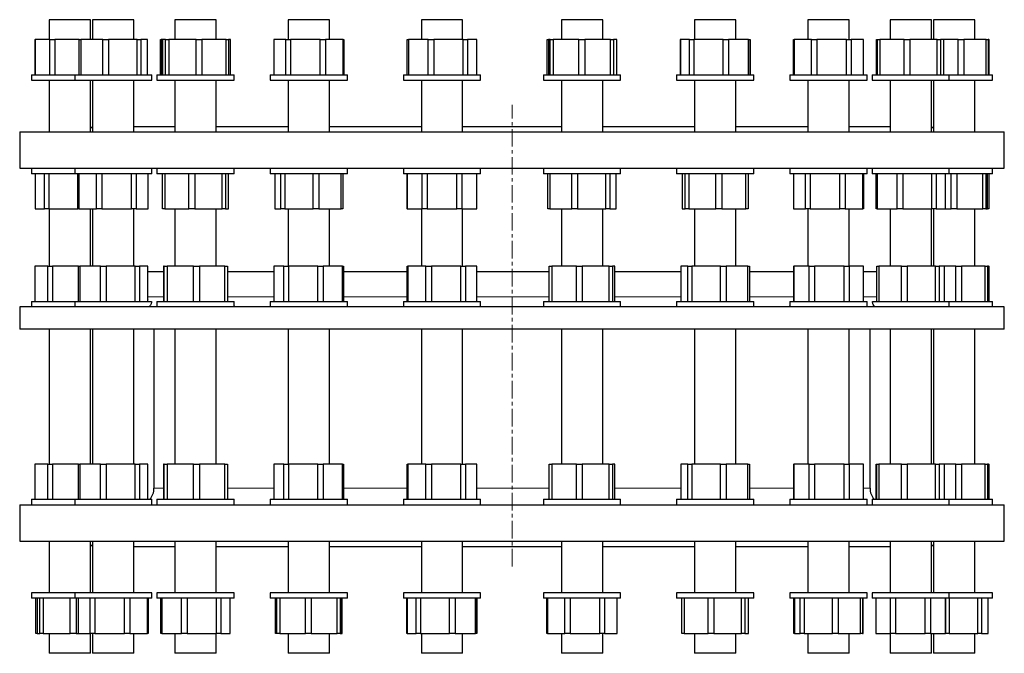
# Model space of a CAD drawing. Header units: millimetres. Extents: x 188 to 1708, y 227 to 1805.
# Tile 1 of 3: x 205 to 920, y 227 to 687. Entities that reach past the tile are written whole.
import ezdxf

# ---------------------------------------------------------------- set-up
doc = ezdxf.new("R2010")
doc.units = ezdxf.units.MM
doc.linetypes.add('CENTERX2', pattern=[20.32, 12.7, -2.54, 2.54, -2.54])
doc.layers.add('FORMAT', color=7, linetype='Continuous')

msp = doc.modelspace()

# ---------------------------------------------------------------- linework, layer by layer
at = {"color": 7, "linetype": 'Continuous', "lineweight": 25}
for p, q in [((226.7, 687.14), (226.7, 672.74)), ((244.53, 687.14), (226.7, 687.14)), ((256.7, 687.14), (244.53, 687.14)), ((256.7, 672.74), (256.7, 687.14)), ((258.12, 687.14), (258.12, 672.74)), ((280.37, 687.14), (258.12, 687.14)), ((288.12, 687.14), (280.37, 687.14)), ((288.12, 672.74), (288.12, 687.14)), ((317.89, 687.14), (317.89, 672.74)), ((343.84, 687.14), (317.89, 687.14)), ((347.89, 687.14), (343.84, 687.14)), ((347.89, 672.74), (347.89, 687.14)), ((400.15, 687.14), (400.15, 672.74)), ((428.73, 687.14), (400.15, 687.14)), ((430.15, 687.14), (428.73, 687.14)), ((430.15, 672.74), (430.15, 687.14)), ((496.86, 687.14), (496.86, 672.74)), ((526.74, 687.14), (496.86, 687.14)), ((526.86, 687.14), (526.74, 687.14)), ((526.86, 672.74), (526.86, 687.14)), ((598.54, 687.14), (598.54, 672.74)), ((628.54, 687.14), (598.54, 687.14)), ((628.54, 672.74), (628.54, 687.14)), ((695.24, 687.14), (695.24, 672.74)), ((725.24, 687.14), (695.24, 687.14)), ((725.24, 672.74), (725.24, 687.14)), ((777.51, 687.14), (777.51, 672.74)), ((807.51, 687.14), (777.51, 687.14)), ((807.51, 672.74), (807.51, 687.14)), ((837.27, 687.14), (837.27, 672.74)), ((867.27, 687.14), (837.27, 687.14)), ((867.27, 672.74), (867.27, 687.14)), ((868.7, 687.14), (868.7, 672.74)), ((898.7, 687.14), (868.7, 687.14)), ((898.7, 672.74), (898.7, 687.14)), ((216.27, 672.74), (216.27, 647.14)), ((216.27, 672.74), (216.35, 672.74)), ((216.35, 672.74), (216.35, 647.14)), ((227.08, 672.74), (216.35, 672.74)), ((227.08, 647.14), (227.08, 672.74)), ((227.08, 672.74), (230.74, 672.74)), ((230.74, 672.74), (230.74, 647.14)), ((248.34, 672.74), (230.74, 672.74)), ((248.34, 647.14), (248.34, 672.74)), ((248.34, 672.74), (249.62, 672.74)), ((249.62, 672.74), (249.62, 647.14)), ((265.65, 672.74), (249.62, 672.74)), ((265.65, 672.74), (269.78, 672.74)), ((265.65, 647.14), (265.65, 672.74)), ((290.43, 672.74), (269.78, 672.74)), ((269.78, 672.74), (269.78, 647.14)), ((290.43, 647.14), (290.43, 672.74)), ((290.43, 672.74), (293.28, 672.74)), ((293.28, 672.74), (293.28, 647.14)), ((297.9, 672.74), (293.28, 672.74)), ((297.9, 647.14), (297.9, 672.74)), ((307.47, 647.14), (307.47, 672.74)), ((307.47, 672.74), (307.88, 672.74)), ((307.88, 672.74), (307.88, 647.14)), ((308.93, 672.74), (307.88, 672.74)), ((308.93, 672.74), (308.93, 647.14)), ((311.07, 672.74), (308.93, 672.74)), ((311.07, 647.14), (311.07, 672.74)), ((311.07, 672.74), (313.54, 672.74)), ((313.54, 672.74), (313.54, 647.14)), ((333.29, 672.74), (313.54, 672.74)), ((333.29, 672.74), (337.5, 672.74)), ((333.29, 647.14), (333.29, 672.74)), ((337.5, 672.74), (337.5, 647.14)), ((355.11, 672.74), (337.5, 672.74)), ((355.11, 647.14), (355.11, 672.74)), ((355.11, 672.74), (356.85, 672.74)), ((356.85, 672.74), (356.85, 647.14)), ((358.31, 672.74), (356.85, 672.74)), ((358.31, 647.14), (358.31, 672.74)), ((389.73, 672.74), (389.73, 647.14)), ((398.44, 672.74), (389.73, 672.74)), ((398.44, 647.14), (398.44, 672.74)), ((398.44, 672.74), (401.85, 672.74)), ((423.39, 672.74), (401.85, 672.74)), ((401.85, 672.74), (401.85, 647.14)), ((423.39, 647.14), (423.39, 672.74)), ((423.39, 672.74), (427.27, 672.74)), ((427.27, 672.74), (427.27, 647.14)), ((440.1, 672.74), (427.27, 672.74)), ((440.1, 647.14), (440.1, 672.74)), ((440.1, 672.74), (440.57, 672.74)), ((440.57, 672.74), (440.57, 647.14)), ((486.62, 647.14), (486.62, 672.74)), ((486.62, 672.74), (487.47, 672.74)), ((487.47, 672.74), (487.47, 647.14)), ((501.89, 672.74), (487.47, 672.74)), ((501.89, 647.14), (501.89, 672.74)), ((501.89, 672.74), (505.9, 672.74)), ((527.13, 672.74), (505.9, 672.74)), ((505.9, 672.74), (505.9, 647.14)), ((527.13, 647.14), (527.13, 672.74)), ((527.13, 672.74), (530.29, 672.74)), ((530.29, 672.74), (530.29, 647.14)), ((537.1, 672.74), (530.29, 672.74)), ((537.1, 647.14), (537.1, 672.74)), ((588.3, 647.14), (588.3, 672.74)), ((588.3, 672.74), (589.15, 672.74)), ((589.15, 672.74), (589.15, 647.14)), ((590.48, 672.74), (589.15, 672.74)), ((590.48, 647.14), (590.48, 672.74)), ((590.48, 672.74), (592.57, 672.74)), ((592.57, 672.74), (592.57, 647.14)), ((611.28, 672.74), (592.57, 672.74)), ((611.28, 672.74), (615.51, 672.74)), ((611.28, 647.14), (611.28, 672.74)), ((615.51, 672.74), (615.51, 647.14)), ((634.34, 672.74), (615.51, 672.74)), ((634.34, 647.14), (634.34, 672.74)), ((634.34, 672.74), (636.48, 672.74)), ((636.48, 672.74), (636.48, 647.14)), ((636.6, 672.74), (636.48, 672.74)), ((636.6, 647.14), (636.6, 672.74)), ((638.78, 672.74), (636.6, 672.74)), ((638.78, 647.14), (638.78, 672.74)), ((684.83, 672.74), (684.83, 647.14)), ((685.04, 672.74), (684.83, 672.74)), ((685.04, 672.74), (685.04, 647.14)), ((691.62, 672.74), (685.04, 672.74)), ((691.62, 647.14), (691.62, 672.74)), ((691.62, 672.74), (694.75, 672.74)), ((715.93, 672.74), (694.75, 672.74)), ((694.75, 672.74), (694.75, 647.14)), ((715.93, 672.74), (719.96, 672.74)), ((715.93, 647.14), (715.93, 672.74)), ((719.96, 672.74), (719.96, 647.14)), ((734.55, 672.74), (719.96, 672.74)), ((734.55, 647.14), (734.55, 672.74)), ((734.55, 672.74), (735.45, 672.74)), ((735.45, 672.74), (735.45, 647.14)), ((735.45, 672.74), (735.66, 672.74)), ((735.66, 672.74), (735.66, 647.14)), ((767.08, 647.14), (767.08, 672.74)), ((767.08, 672.74), (767.5, 672.74)), ((767.5, 672.74), (767.5, 647.14)), ((780.15, 672.74), (767.5, 672.74)), ((780.15, 647.14), (780.15, 672.74)), ((780.15, 672.74), (784, 672.74)), ((784, 672.74), (784, 647.14)), ((805.57, 672.74), (784, 672.74)), ((805.57, 647.14), (805.57, 672.74)), ((805.57, 672.74), (809, 672.74)), ((809, 672.74), (809, 647.14)), ((817.93, 672.74), (809, 672.74)), ((817.93, 647.14), (817.93, 672.74)), ((827.49, 647.14), (827.49, 672.74)), ((827.49, 672.74), (828.22, 672.74)), ((828.22, 647.14), (828.22, 672.74)), ((828.22, 672.74), (829.92, 672.74)), ((829.92, 672.74), (829.92, 647.14)), ((847.39, 672.74), (829.92, 672.74)), ((847.39, 647.14), (847.39, 672.74)), ((847.39, 672.74), (851.59, 672.74)), ((871.44, 672.74), (851.59, 672.74)), ((851.59, 672.74), (851.59, 647.14)), ((871.44, 647.14), (871.44, 672.74)), ((871.44, 672.74), (873.94, 672.74)), ((873.94, 672.74), (873.94, 647.14)), ((876.33, 672.74), (873.94, 672.74)), ((876.33, 647.14), (876.33, 672.74)), ((886.76, 672.74), (876.33, 672.74)), ((886.76, 647.14), (886.76, 672.74)), ((886.76, 672.74), (890.9, 672.74)), ((890.9, 672.74), (890.9, 647.14)), ((907.08, 672.74), (890.9, 672.74)), ((907.08, 647.14), (907.08, 672.74)), ((907.08, 672.74), (908.41, 672.74)), ((908.41, 672.74), (908.41, 647.14)), ((909.02, 672.74), (908.41, 672.74)), ((909.02, 647.14), (909.02, 672.74)), ((909.02, 672.74), (909.12, 672.74)), ((909.12, 647.14), (909.12, 672.74)), ((213.7, 647.14), (213.7, 643.14)), ((213.7, 647.14), (245.12, 647.14)), ((245.12, 647.14), (245.12, 643.14)), ((245.12, 647.14), (301.12, 647.14)), ((301.12, 643.14), (301.12, 647.14)), ((304.89, 647.14), (304.89, 643.14)), ((304.89, 647.14), (360.89, 647.14)), ((360.89, 643.14), (360.89, 647.14)), ((387.15, 647.14), (387.15, 643.14)), ((387.15, 647.14), (443.15, 647.14)), ((443.15, 643.14), (443.15, 647.14)), ((483.86, 647.14), (483.86, 643.14)), ((483.86, 647.14), (539.86, 647.14)), ((539.86, 643.14), (539.86, 647.14)), ((585.54, 647.14), (585.54, 643.14)), ((585.54, 647.14), (641.54, 647.14)), ((641.54, 643.14), (641.54, 647.14)), ((682.24, 647.14), (682.24, 643.14)), ((682.24, 647.14), (738.24, 647.14)), ((738.24, 643.14), (738.24, 647.14)), ((764.51, 647.14), (764.51, 643.14)), ((764.51, 647.14), (820.51, 647.14)), ((820.51, 643.14), (820.51, 647.14)), ((824.27, 647.14), (824.27, 643.14)), ((824.27, 647.14), (880.27, 647.14)), ((880.27, 643.14), (880.27, 647.14)), ((880.27, 647.14), (911.7, 647.14)), ((911.7, 643.14), (911.7, 647.14)), ((213.7, 643.14), (245.12, 643.14)), ((226.7, 643.14), (226.7, 605.64)), ((245.12, 643.14), (301.12, 643.14)), ((256.7, 605.64), (256.7, 643.14)), ((258.12, 643.14), (258.12, 605.64)), ((288.12, 605.64), (288.12, 643.14)), ((304.89, 643.14), (360.89, 643.14)), ((317.89, 643.14), (317.89, 605.64)), ((347.89, 605.64), (347.89, 643.14)), ((387.15, 643.14), (443.15, 643.14)), ((400.15, 643.14), (400.15, 605.64)), ((430.15, 605.64), (430.15, 643.14)), ((483.86, 643.14), (539.86, 643.14)), ((496.86, 643.14), (496.86, 605.64)), ((526.86, 605.64), (526.86, 643.14)), ((585.54, 643.14), (641.54, 643.14)), ((598.54, 643.14), (598.54, 605.64)), ((628.54, 605.64), (628.54, 643.14)), ((682.24, 643.14), (738.24, 643.14)), ((695.24, 643.14), (695.24, 605.64)), ((725.24, 605.64), (725.24, 643.14)), ((764.51, 643.14), (820.51, 643.14)), ((777.51, 643.14), (777.51, 605.64)), ((807.51, 605.64), (807.51, 643.14)), ((824.27, 643.14), (880.27, 643.14)), ((837.27, 643.14), (837.27, 605.64)), ((867.27, 605.64), (867.27, 643.14)), ((868.7, 643.14), (868.7, 605.64)), ((880.27, 643.14), (911.7, 643.14)), ((898.7, 605.64), (898.7, 643.14)), ((258.12, 609.56), (256.7, 608.14)), ((288.12, 609.64), (317.89, 609.64)), ((347.89, 609.64), (400.15, 609.64)), ((430.15, 609.64), (496.86, 609.64)), ((526.86, 609.64), (598.54, 609.64)), ((628.54, 609.64), (695.24, 609.64)), ((725.24, 609.64), (777.51, 609.64)), ((807.51, 609.64), (837.27, 609.64)), ((868.7, 608.14), (867.27, 609.56)), ((205.2, 605.64), (205.2, 579.34)), ((205.2, 605.64), (920.2, 605.64)), ((920.2, 579.34), (920.2, 605.64)), ((205.2, 579.34), (920.2, 579.34)), ((213.7, 579.34), (213.7, 575.34)), ((245.12, 579.34), (245.12, 575.34)), ((301.12, 575.34), (301.12, 579.34)), ((304.89, 579.34), (304.89, 575.34)), ((360.89, 575.34), (360.89, 579.34)), ((387.15, 579.34), (387.15, 575.34)), ((443.15, 575.34), (443.15, 579.34)), ((483.86, 579.34), (483.86, 575.34)), ((539.86, 575.34), (539.86, 579.34)), ((585.54, 579.34), (585.54, 575.34)), ((641.54, 575.34), (641.54, 579.34)), ((682.24, 579.34), (682.24, 575.34)), ((738.24, 575.34), (738.24, 579.34)), ((764.51, 579.34), (764.51, 575.34)), ((820.51, 575.34), (820.51, 579.34)), ((824.27, 579.34), (824.27, 575.34)), ((880.27, 575.34), (880.27, 579.34)), ((911.7, 575.34), (911.7, 579.34)), ((245.12, 575.34), (213.7, 575.34)), ((216.48, 575.34), (216.48, 549.74)), ((223.17, 549.74), (223.17, 575.34)), ((226.32, 575.34), (226.32, 549.74)), ((301.12, 575.34), (245.12, 575.34)), ((247.52, 549.74), (247.52, 575.34)), ((247.7, 549.74), (247.7, 575.34)), ((248.14, 575.34), (248.14, 549.74)), ((260.88, 549.74), (260.88, 575.34)), ((264.75, 575.34), (264.75, 549.74)), ((286.3, 549.74), (286.3, 575.34)), ((289.72, 575.34), (289.72, 549.74)), ((298.54, 549.74), (298.54, 575.34)), ((360.89, 575.34), (304.89, 575.34)), ((308.88, 549.74), (308.88, 575.34)), ((310.6, 575.34), (310.6, 549.74)), ((328.14, 549.74), (328.14, 575.34)), ((332.34, 575.34), (332.34, 549.74)), ((352.14, 549.74), (352.14, 575.34)), ((354.63, 575.34), (354.63, 549.74)), ((356.89, 549.74), (356.89, 575.34)), ((443.15, 575.34), (387.15, 575.34)), ((390.4, 575.34), (390.4, 549.74)), ((394.91, 549.74), (394.91, 575.34)), ((397.74, 575.34), (397.74, 549.74)), ((418.35, 549.74), (418.35, 575.34)), ((422.49, 575.34), (422.49, 549.74)), ((438.59, 549.74), (438.59, 575.34)), ((439.9, 575.34), (439.9, 549.74)), ((539.86, 575.34), (483.86, 575.34)), ((486.43, 575.34), (486.43, 549.74)), ((486.52, 575.34), (486.52, 549.74)), ((497.36, 549.74), (497.36, 575.34)), ((501.02, 575.34), (501.02, 549.74)), ((522.69, 549.74), (522.69, 575.34)), ((526.36, 575.34), (526.36, 549.74)), ((537.19, 549.74), (537.19, 575.34)), ((537.28, 549.74), (537.28, 575.34)), ((586.91, 575.34), (585.54, 575.34)), ((641.54, 575.34), (586.91, 575.34)), ((588.79, 549.74), (588.79, 575.34)), ((590.1, 575.34), (590.1, 549.74)), ((606.2, 549.74), (606.2, 575.34)), ((610.34, 575.34), (610.34, 549.74)), ((630.95, 549.74), (630.95, 575.34)), ((633.78, 575.34), (633.78, 549.74)), ((638.29, 549.74), (638.29, 575.34)), ((687.59, 575.34), (682.24, 575.34)), ((686.24, 575.34), (686.24, 549.74)), ((738.24, 575.34), (687.59, 575.34)), ((688.5, 549.74), (688.5, 575.34)), ((690.99, 575.34), (690.99, 549.74)), ((710.79, 549.74), (710.79, 575.34)), ((715, 575.34), (715, 549.74)), ((732.53, 549.74), (732.53, 575.34)), ((734.25, 575.34), (734.25, 549.74)), ((776.05, 575.34), (764.51, 575.34)), ((767.09, 575.34), (767.09, 549.74)), ((775.9, 549.74), (775.9, 575.34)), ((820.51, 575.34), (776.05, 575.34)), ((779.33, 575.34), (779.33, 549.74)), ((800.88, 549.74), (800.88, 575.34)), ((804.74, 575.34), (804.74, 549.74)), ((817.48, 549.74), (817.48, 575.34)), ((817.93, 575.34), (817.93, 549.74)), ((843.62, 575.34), (824.27, 575.34)), ((827.05, 549.74), (827.05, 575.34)), ((827.93, 575.34), (827.93, 549.74)), ((842.43, 549.74), (842.43, 575.34)), ((880.27, 575.34), (843.62, 575.34)), ((846.46, 575.34), (846.46, 549.74)), ((867.66, 549.74), (867.66, 575.34)), ((870.8, 575.34), (870.8, 549.74)), ((877.5, 549.74), (877.5, 575.34)), ((883.7, 575.34), (880.27, 575.34)), ((881.58, 549.74), (881.58, 575.34)), ((911.7, 575.34), (883.7, 575.34)), ((885.81, 575.34), (885.81, 549.74)), ((904.58, 549.74), (904.58, 575.34)), ((906.7, 575.34), (906.7, 549.74)), ((908.04, 549.74), (908.04, 575.34)), ((908.92, 575.34), (908.92, 549.74)), ((216.48, 549.74), (223.17, 549.74)), ((226.32, 549.74), (223.17, 549.74)), ((226.32, 549.74), (247.52, 549.74)), ((226.7, 549.74), (226.7, 508.16)), ((247.7, 549.74), (247.52, 549.74)), ((248.14, 549.74), (247.7, 549.74)), ((248.14, 549.74), (260.88, 549.74)), ((256.7, 508.16), (256.7, 549.74)), ((258.12, 549.74), (258.12, 508.16)), ((264.75, 549.74), (260.88, 549.74)), ((264.75, 549.74), (286.3, 549.74)), ((289.72, 549.74), (286.3, 549.74)), ((288.12, 508.16), (288.12, 549.74)), ((289.72, 549.74), (298.54, 549.74)), ((310.6, 549.74), (308.88, 549.74)), ((310.6, 549.74), (328.14, 549.74)), ((317.89, 549.74), (317.89, 508.16)), ((332.34, 549.74), (328.14, 549.74)), ((332.34, 549.74), (352.14, 549.74)), ((347.89, 508.16), (347.89, 549.74)), ((354.63, 549.74), (352.14, 549.74)), ((354.63, 549.74), (356.89, 549.74)), ((390.4, 549.74), (394.91, 549.74)), ((397.74, 549.74), (394.91, 549.74)), ((397.74, 549.74), (418.35, 549.74)), ((400.15, 549.74), (400.15, 508.16)), ((422.49, 549.74), (418.35, 549.74)), ((422.49, 549.74), (438.59, 549.74)), ((430.15, 508.16), (430.15, 549.74)), ((439.9, 549.74), (438.59, 549.74)), ((486.52, 549.74), (486.43, 549.74)), ((486.52, 549.74), (497.36, 549.74)), ((496.86, 549.74), (496.86, 508.16)), ((501.02, 549.74), (497.36, 549.74)), ((501.02, 549.74), (522.69, 549.74)), ((526.36, 549.74), (522.69, 549.74)), ((526.36, 549.74), (537.19, 549.74)), ((526.86, 508.16), (526.86, 549.74)), ((537.28, 549.74), (537.19, 549.74)), ((590.1, 549.74), (588.79, 549.74)), ((590.1, 549.74), (606.2, 549.74)), ((598.54, 549.74), (598.54, 508.16)), ((610.34, 549.74), (606.2, 549.74)), ((610.34, 549.74), (630.95, 549.74)), ((628.54, 508.16), (628.54, 549.74)), ((633.78, 549.74), (630.95, 549.74)), ((633.78, 549.74), (638.29, 549.74)), ((686.24, 549.74), (688.5, 549.74)), ((690.99, 549.74), (688.5, 549.74)), ((690.99, 549.74), (710.79, 549.74)), ((695.24, 549.74), (695.24, 508.16)), ((715, 549.74), (710.79, 549.74)), ((715, 549.74), (732.53, 549.74)), ((725.24, 508.16), (725.24, 549.74)), ((734.25, 549.74), (732.53, 549.74)), ((767.09, 549.74), (775.9, 549.74)), ((779.33, 549.74), (775.9, 549.74)), ((777.51, 549.74), (777.51, 508.16)), ((779.33, 549.74), (800.88, 549.74)), ((804.74, 549.74), (800.88, 549.74)), ((804.74, 549.74), (817.48, 549.74)), ((807.51, 508.16), (807.51, 549.74)), ((817.93, 549.74), (817.48, 549.74)), ((827.93, 549.74), (827.05, 549.74)), ((827.93, 549.74), (842.43, 549.74)), ((837.27, 549.74), (837.27, 508.16)), ((846.46, 549.74), (842.43, 549.74)), ((846.46, 549.74), (867.66, 549.74)), ((867.27, 508.16), (867.27, 549.74)), ((870.8, 549.74), (867.66, 549.74)), ((868.7, 549.74), (868.7, 508.16)), ((870.8, 549.74), (877.5, 549.74)), ((877.5, 549.74), (881.58, 549.74)), ((885.81, 549.74), (881.58, 549.74)), ((885.81, 549.74), (904.58, 549.74)), ((898.7, 508.16), (898.7, 549.74)), ((906.7, 549.74), (904.58, 549.74)), ((906.7, 549.74), (908.04, 549.74)), ((908.92, 549.74), (908.04, 549.74)), ((216.27, 508.16), (216.27, 482.56)), ((216.27, 508.16), (216.27, 482.56)), ((225.62, 508.16), (216.27, 508.16)), ((216.27, 508.16), (216.27, 508.16)), ((225.62, 482.56), (225.62, 508.16)), ((225.62, 508.16), (229.11, 508.16)), ((229.11, 508.16), (229.11, 482.56)), ((247.99, 508.16), (229.11, 508.16)), ((247.99, 482.56), (247.99, 508.16)), ((247.99, 508.16), (248.98, 508.16)), ((248.98, 508.16), (248.98, 482.56)), ((263.92, 508.16), (248.98, 508.16)), ((263.92, 508.16), (267.97, 508.16)), ((263.92, 482.56), (263.92, 508.16)), ((289.04, 508.16), (267.97, 508.16)), ((267.97, 508.16), (267.97, 482.56)), ((289.04, 482.56), (289.04, 508.16)), ((289.04, 508.16), (292.11, 508.16)), ((292.11, 508.16), (292.11, 482.56)), ((298.25, 508.16), (292.11, 508.16)), ((298.25, 483.78), (298.25, 508.16)), ((309.6, 508.16), (309.6, 482.56)), ((310.19, 508.16), (309.6, 508.16)), ((310.19, 482.56), (310.19, 508.16)), ((310.19, 508.16), (312.4, 508.16)), ((312.4, 508.16), (312.4, 482.56)), ((331.46, 508.16), (312.4, 508.16)), ((331.46, 508.16), (335.69, 508.16)), ((331.46, 482.56), (331.46, 508.16)), ((335.69, 508.16), (335.69, 482.56)), ((354.16, 508.16), (335.69, 508.16)), ((354.16, 482.56), (354.16, 508.16)), ((354.16, 508.16), (356.17, 508.16)), ((356.17, 508.16), (356.17, 482.56)), ((389.85, 508.16), (389.85, 482.56)), ((397.1, 508.16), (389.85, 508.16)), ((397.1, 482.56), (397.1, 508.16)), ((397.1, 508.16), (400.32, 508.16)), ((421.64, 508.16), (400.32, 508.16)), ((400.32, 508.16), (400.32, 482.56)), ((421.64, 482.56), (421.64, 508.16)), ((421.64, 508.16), (425.62, 508.16)), ((425.62, 508.16), (425.62, 482.56)), ((439.68, 508.16), (425.62, 508.16)), ((439.68, 482.56), (439.68, 508.16)), ((439.68, 508.16), (440.45, 508.16)), ((440.45, 508.16), (440.45, 482.56)), ((486.46, 482.56), (486.46, 508.16)), ((486.46, 508.16), (487.02, 508.16)), ((487.02, 508.16), (487.02, 482.56)), ((500.23, 508.16), (487.02, 508.16)), ((500.23, 482.56), (500.23, 508.16)), ((500.23, 508.16), (504.14, 508.16)), ((504.14, 508.16), (504.14, 482.56)), ((525.62, 508.16), (504.14, 508.16)), ((525.62, 482.56), (525.62, 508.16)), ((525.62, 508.16), (528.98, 508.16)), ((528.98, 508.16), (528.98, 482.56)), ((537.25, 508.16), (528.98, 508.16)), ((537.25, 482.56), (537.25, 508.16)), ((589.77, 482.56), (589.77, 508.16)), ((589.77, 508.16), (591.59, 508.16)), ((591.59, 508.16), (591.59, 482.56)), ((609.46, 508.16), (591.59, 508.16)), ((609.46, 508.16), (613.68, 508.16)), ((609.46, 482.56), (609.46, 508.16)), ((613.68, 508.16), (613.68, 482.56)), ((633.24, 508.16), (613.68, 508.16)), ((633.24, 482.56), (633.24, 508.16)), ((633.24, 508.16), (635.63, 508.16)), ((635.63, 508.16), (635.63, 482.56)), ((637.31, 508.16), (635.63, 508.16)), ((637.31, 482.56), (637.31, 508.16)), ((685.35, 508.16), (685.35, 482.56)), ((690.42, 508.16), (685.35, 508.16)), ((690.42, 482.56), (690.42, 508.16)), ((690.42, 508.16), (693.34, 508.16)), ((693.34, 508.16), (693.34, 482.56)), ((714.12, 508.16), (693.34, 508.16)), ((714.12, 508.16), (718.24, 508.16)), ((714.12, 482.56), (714.12, 508.16)), ((718.24, 508.16), (718.24, 482.56)), ((733.94, 508.16), (718.24, 508.16)), ((733.94, 482.56), (733.94, 508.16)), ((733.94, 508.16), (735.14, 508.16)), ((735.14, 508.16), (735.14, 482.56)), ((767.08, 508.16), (767.08, 482.56)), ((767.08, 508.16), (767.24, 508.16)), ((767.24, 508.16), (767.24, 482.56)), ((778.58, 508.16), (767.24, 508.16)), ((778.58, 482.56), (778.58, 508.16)), ((778.58, 508.16), (782.3, 508.16)), ((782.3, 508.16), (782.3, 482.56)), ((803.96, 508.16), (782.3, 508.16)), ((803.96, 482.56), (803.96, 508.16)), ((803.96, 508.16), (807.57, 508.16)), ((807.57, 508.16), (807.57, 482.56)), ((817.89, 508.16), (807.57, 508.16)), ((817.89, 482.56), (817.89, 508.16)), ((817.89, 508.16), (817.93, 508.16)), ((817.93, 482.56), (817.93, 508.16)), ((827.69, 482.56), (827.69, 508.16)), ((827.69, 508.16), (829.11, 508.16)), ((829.11, 508.16), (829.11, 482.56)), ((845.6, 508.16), (829.11, 508.16)), ((845.6, 482.56), (845.6, 508.16)), ((845.6, 508.16), (849.76, 508.16)), ((849.76, 508.16), (849.76, 482.56)), ((870.18, 508.16), (849.76, 508.16)), ((870.18, 482.56), (870.18, 508.16)), ((870.18, 508.16), (872.93, 508.16)), ((872.93, 508.16), (872.93, 482.56)), ((876.86, 508.16), (872.93, 508.16)), ((876.86, 482.56), (876.86, 508.16)), ((884.93, 508.16), (876.86, 508.16)), ((884.93, 482.56), (884.93, 508.16)), ((884.93, 508.16), (889.12, 508.16)), ((889.12, 508.16), (889.12, 482.56)), ((906.3, 508.16), (889.12, 508.16)), ((906.3, 482.56), (906.3, 508.16)), ((906.3, 508.16), (907.92, 508.16)), ((907.92, 508.16), (907.92, 482.56)), ((908.79, 508.16), (907.92, 508.16)), ((908.79, 482.56), (908.79, 508.16)), ((908.79, 508.16), (909.12, 508.16)), ((909.12, 482.56), (909.12, 508.16)), ((309.6, 504.06), (298.25, 504.06)), ((389.85, 504.06), (356.17, 504.06)), ((486.46, 504.06), (440.45, 504.06)), ((562.7, 504.06), (537.25, 504.06)), ((589.77, 504.06), (562.7, 504.06)), ((685.35, 504.06), (637.31, 504.06)), ((767.08, 504.06), (735.14, 504.06)), ((827.69, 504.06), (817.93, 504.06)), ((213.7, 482.56), (213.7, 478.56)), ((213.7, 482.56), (245.12, 482.56)), ((245.12, 482.56), (245.12, 478.56)), ((245.12, 482.56), (300.99, 482.56)), ((304.89, 482.56), (304.89, 478.56)), ((304.89, 482.56), (360.89, 482.56)), ((360.89, 479.36), (360.89, 482.56)), ((387.15, 482.56), (387.15, 478.56)), ((387.15, 482.56), (443.15, 482.56)), ((443.15, 478.56), (443.15, 482.56)), ((483.86, 482.56), (483.86, 478.56)), ((483.86, 482.56), (539.86, 482.56)), ((539.86, 478.56), (539.86, 482.56)), ((585.54, 482.56), (585.54, 478.56)), ((585.54, 482.56), (641.54, 482.56)), ((641.54, 478.56), (641.54, 482.56)), ((682.24, 482.56), (682.24, 478.56)), ((682.24, 482.56), (738.24, 482.56)), ((738.24, 478.56), (738.24, 482.56)), ((764.51, 482.56), (764.51, 479.36)), ((764.51, 482.56), (820.51, 482.56)), ((820.51, 478.56), (820.51, 482.56)), ((824.4, 482.56), (880.27, 482.56)), ((880.27, 478.56), (880.27, 482.56)), ((880.27, 482.56), (911.7, 482.56)), ((911.7, 478.56), (911.7, 482.56)), ((205.2, 478.56), (205.2, 462.56)), ((562.7, 478.56), (205.2, 478.56)), ((920.2, 478.56), (562.7, 478.56)), ((920.2, 462.56), (920.2, 478.56)), ((562.7, 462.56), (205.2, 462.56)), ((226.7, 462.56), (226.7, 364.54)), ((256.7, 364.54), (256.7, 462.56)), ((258.12, 462.56), (258.12, 364.54)), ((288.12, 364.54), (288.12, 462.56)), ((302.7, 462.56), (302.7, 346.94)), ((317.89, 462.56), (317.89, 364.54)), ((347.89, 364.54), (347.89, 462.56)), ((400.15, 462.56), (400.15, 364.54)), ((430.15, 364.54), (430.15, 462.56)), ((496.86, 462.56), (496.86, 364.54)), ((526.86, 364.54), (526.86, 462.56)), ((920.2, 462.56), (562.7, 462.56)), ((598.54, 462.56), (598.54, 364.54)), ((628.54, 364.54), (628.54, 462.56)), ((695.24, 462.56), (695.24, 364.54)), ((725.24, 364.54), (725.24, 462.56)), ((777.51, 462.56), (777.51, 364.54)), ((807.51, 364.54), (807.51, 462.56)), ((822.7, 346.94), (822.7, 462.56)), ((837.27, 462.56), (837.27, 364.54)), ((867.27, 364.54), (867.27, 462.56)), ((868.7, 462.56), (868.7, 364.54)), ((898.7, 364.54), (898.7, 462.56)), ((216.27, 364.54), (216.27, 338.94)), ((216.27, 364.54), (216.27, 338.94)), ((225.62, 364.54), (216.27, 364.54)), ((216.27, 364.54), (216.27, 364.54)), ((225.62, 338.94), (225.62, 364.54)), ((225.62, 364.54), (229.11, 364.54)), ((247.99, 364.54), (229.11, 364.54)), ((229.11, 364.54), (229.11, 338.94)), ((247.99, 338.94), (247.99, 364.54)), ((247.99, 364.54), (248.98, 364.54)), ((248.98, 364.54), (248.98, 338.94)), ((263.92, 364.54), (248.98, 364.54)), ((263.92, 364.54), (267.97, 364.54)), ((263.92, 338.94), (263.92, 364.54)), ((267.97, 364.54), (267.97, 338.94)), ((289.04, 364.54), (267.97, 364.54)), ((289.04, 338.94), (289.04, 364.54)), ((289.04, 364.54), (292.11, 364.54)), ((292.11, 364.54), (292.11, 338.94)), ((298.25, 364.54), (292.11, 364.54)), ((298.25, 338.94), (298.25, 364.54)), ((309.6, 364.54), (309.6, 338.94)), ((310.19, 364.54), (309.6, 364.54)), ((310.19, 338.94), (310.19, 364.54)), ((310.19, 364.54), (312.4, 364.54)), ((312.4, 364.54), (312.4, 338.94)), ((331.46, 364.54), (312.4, 364.54)), ((331.46, 338.94), (331.46, 364.54)), ((331.46, 364.54), (335.69, 364.54)), ((335.69, 364.54), (335.69, 338.94)), ((354.16, 364.54), (335.69, 364.54)), ((354.16, 338.94), (354.16, 364.54)), ((354.16, 364.54), (356.17, 364.54)), ((356.17, 364.54), (356.17, 338.94)), ((389.85, 364.54), (389.85, 338.94)), ((397.1, 364.54), (389.85, 364.54)), ((397.1, 338.94), (397.1, 364.54)), ((397.1, 364.54), (400.32, 364.54)), ((421.64, 364.54), (400.32, 364.54)), ((400.32, 364.54), (400.32, 338.94)), ((421.64, 364.54), (425.62, 364.54)), ((421.64, 338.94), (421.64, 364.54)), ((425.62, 364.54), (425.62, 338.94)), ((439.68, 364.54), (425.62, 364.54)), ((439.68, 338.94), (439.68, 364.54)), ((439.68, 364.54), (440.45, 364.54)), ((440.45, 364.54), (440.45, 338.94)), ((486.46, 338.94), (486.46, 364.54)), ((486.46, 364.54), (487.02, 364.54)), ((487.02, 364.54), (487.02, 338.94)), ((500.23, 364.54), (487.02, 364.54)), ((500.23, 364.54), (504.14, 364.54)), ((500.23, 338.94), (500.23, 364.54)), ((525.62, 364.54), (504.14, 364.54)), ((504.14, 364.54), (504.14, 338.94)), ((525.62, 338.94), (525.62, 364.54)), ((525.62, 364.54), (528.98, 364.54)), ((528.98, 364.54), (528.98, 338.94)), ((537.25, 364.54), (528.98, 364.54)), ((537.25, 338.94), (537.25, 364.54)), ((589.77, 338.94), (589.77, 364.54)), ((589.77, 364.54), (591.59, 364.54)), ((591.59, 364.54), (591.59, 338.94)), ((609.46, 364.54), (591.59, 364.54)), ((609.46, 338.94), (609.46, 364.54)), ((609.46, 364.54), (613.68, 364.54)), ((613.68, 364.54), (613.68, 338.94)), ((633.24, 364.54), (613.68, 364.54)), ((633.24, 338.94), (633.24, 364.54)), ((633.24, 364.54), (635.63, 364.54)), ((635.63, 364.54), (635.63, 338.94)), ((637.31, 364.54), (635.63, 364.54)), ((637.31, 338.94), (637.31, 364.54)), ((685.35, 364.54), (685.35, 338.94)), ((690.42, 364.54), (685.35, 364.54)), ((690.42, 338.94), (690.42, 364.54)), ((690.42, 364.54), (693.34, 364.54)), ((693.34, 364.54), (693.34, 338.94)), ((714.12, 364.54), (693.34, 364.54)), ((714.12, 338.94), (714.12, 364.54)), ((714.12, 364.54), (718.24, 364.54)), ((718.24, 364.54), (718.24, 338.94)), ((733.94, 364.54), (718.24, 364.54)), ((733.94, 338.94), (733.94, 364.54)), ((733.94, 364.54), (735.14, 364.54)), ((735.14, 364.54), (735.14, 338.94)), ((767.08, 364.54), (767.08, 338.94)), ((767.08, 364.54), (767.24, 364.54)), ((767.24, 364.54), (767.24, 338.94)), ((778.58, 364.54), (767.24, 364.54)), ((778.58, 338.94), (778.58, 364.54)), ((778.58, 364.54), (782.3, 364.54)), ((803.96, 364.54), (782.3, 364.54)), ((782.3, 364.54), (782.3, 338.94)), ((803.96, 338.94), (803.96, 364.54)), ((803.96, 364.54), (807.57, 364.54)), ((807.57, 364.54), (807.57, 338.94)), ((817.89, 364.54), (807.57, 364.54)), ((817.89, 338.94), (817.89, 364.54)), ((817.89, 364.54), (817.93, 364.54)), ((817.93, 338.94), (817.93, 364.54)), ((827.15, 338.94), (827.15, 364.54)), ((827.15, 364.54), (827.69, 364.54)), ((827.69, 338.94), (827.69, 364.54)), ((827.69, 364.54), (829.11, 364.54)), ((829.11, 364.54), (829.11, 338.94)), ((845.6, 364.54), (829.11, 364.54)), ((845.6, 338.94), (845.6, 364.54)), ((845.6, 364.54), (849.76, 364.54)), ((849.76, 364.54), (849.76, 338.94)), ((870.18, 364.54), (849.76, 364.54)), ((870.18, 338.94), (870.18, 364.54)), ((870.18, 364.54), (872.93, 364.54)), ((872.93, 364.54), (872.93, 338.94)), ((876.86, 364.54), (872.93, 364.54)), ((876.86, 338.94), (876.86, 364.54)), ((884.93, 364.54), (876.86, 364.54)), ((884.93, 338.94), (884.93, 364.54)), ((884.93, 364.54), (889.12, 364.54)), ((889.12, 364.54), (889.12, 338.94)), ((906.3, 364.54), (889.12, 364.54)), ((906.3, 338.94), (906.3, 364.54)), ((906.3, 364.54), (907.92, 364.54)), ((907.92, 364.54), (907.92, 338.94)), ((908.79, 364.54), (907.92, 364.54)), ((908.79, 338.94), (908.79, 364.54)), ((908.79, 364.54), (909.12, 364.54)), ((909.12, 338.94), (909.12, 364.54)), ((213.7, 338.94), (213.7, 334.94)), ((213.7, 338.94), (245.12, 338.94)), ((245.12, 338.94), (245.12, 334.94)), ((245.12, 338.94), (301.12, 338.94)), ((301.12, 334.94), (301.12, 338.94)), ((304.89, 338.94), (304.89, 334.94)), ((304.89, 338.94), (360.89, 338.94)), ((360.89, 334.94), (360.89, 338.94)), ((387.15, 338.94), (387.15, 334.94)), ((387.15, 338.94), (443.15, 338.94)), ((443.15, 334.94), (443.15, 338.94)), ((483.86, 338.94), (483.86, 334.94)), ((483.86, 338.94), (539.86, 338.94)), ((539.86, 334.94), (539.86, 338.94)), ((585.54, 338.94), (585.54, 334.94)), ((585.54, 338.94), (641.54, 338.94)), ((641.54, 334.94), (641.54, 338.94)), ((682.24, 338.94), (682.24, 334.94)), ((682.24, 338.94), (738.24, 338.94)), ((738.24, 334.94), (738.24, 338.94)), ((764.51, 338.94), (764.51, 334.94)), ((764.51, 338.94), (820.51, 338.94)), ((820.51, 334.94), (820.51, 338.94)), ((824.27, 338.94), (824.27, 334.94)), ((824.27, 338.94), (880.27, 338.94)), ((880.27, 334.94), (880.27, 338.94)), ((880.27, 338.94), (911.7, 338.94)), ((911.7, 334.94), (911.7, 338.94)), ((205.2, 334.94), (205.2, 308.64)), ((205.2, 334.94), (920.2, 334.94)), ((920.2, 308.64), (920.2, 334.94)), ((205.2, 308.64), (920.2, 308.64)), ((226.7, 308.64), (226.7, 271.14)), ((256.7, 271.14), (256.7, 308.64)), ((258.12, 308.64), (258.12, 271.14)), ((288.12, 271.14), (288.12, 308.64)), ((317.89, 308.64), (317.89, 271.14)), ((347.89, 271.14), (347.89, 308.64)), ((400.15, 308.64), (400.15, 271.14)), ((430.15, 271.14), (430.15, 308.64)), ((496.86, 308.64), (496.86, 271.14)), ((526.86, 271.14), (526.86, 308.64)), ((598.54, 308.64), (598.54, 271.14)), ((628.54, 271.14), (628.54, 308.64)), ((695.24, 308.64), (695.24, 271.14)), ((725.24, 271.14), (725.24, 308.64)), ((777.51, 308.64), (777.51, 271.14)), ((807.51, 271.14), (807.51, 308.64)), ((837.27, 308.64), (837.27, 271.14)), ((867.27, 271.14), (867.27, 308.64)), ((868.7, 308.64), (868.7, 271.14)), ((898.7, 271.14), (898.7, 308.64)), ((256.7, 306.13), (258.12, 304.71)), ((288.12, 304.64), (317.89, 304.64)), ((347.89, 304.64), (400.15, 304.64)), ((430.15, 304.64), (496.86, 304.64)), ((526.86, 304.64), (598.54, 304.64)), ((628.54, 304.64), (695.24, 304.64)), ((725.24, 304.64), (777.51, 304.64)), ((807.51, 304.64), (837.27, 304.64)), ((867.27, 304.71), (868.7, 306.13)), ((213.7, 271.14), (213.7, 267.14)), ((245.12, 271.14), (213.7, 271.14)), ((245.12, 267.14), (213.7, 267.14)), ((216.88, 241.54), (216.88, 267.14)), ((217.8, 267.14), (217.8, 241.54)), ((219.79, 241.54), (219.79, 267.14)), ((222.24, 267.14), (222.24, 241.54)), ((241.92, 241.54), (241.92, 267.14)), ((245.12, 271.14), (245.12, 267.14)), ((301.12, 271.14), (245.12, 271.14)), ((301.12, 267.14), (245.12, 267.14)), ((246.14, 267.14), (246.14, 241.54)), ((247.71, 267.14), (247.71, 241.54)), ((256.27, 241.54), (256.27, 267.14)), ((259.67, 267.14), (259.67, 241.54)), ((281.19, 241.54), (281.19, 267.14)), ((285.08, 267.14), (285.08, 241.54)), ((298.03, 241.54), (298.03, 267.14)), ((298.53, 267.14), (298.53, 241.54)), ((298.54, 241.54), (298.54, 267.14)), ((301.12, 267.14), (301.12, 271.14)), ((304.89, 271.14), (304.89, 267.14)), ((360.89, 271.14), (304.89, 271.14)), ((360.89, 267.14), (304.89, 267.14)), ((307.63, 241.54), (307.63, 267.14)), ((308.45, 267.14), (308.45, 241.54)), ((322.75, 241.54), (322.75, 267.14)), ((326.76, 267.14), (326.76, 241.54)), ((348.01, 241.54), (348.01, 267.14)), ((351.19, 267.14), (351.19, 241.54)), ((358.15, 241.54), (358.15, 267.14)), ((360.89, 267.14), (360.89, 271.14)), ((387.15, 271.14), (387.15, 267.14)), ((443.15, 271.14), (387.15, 271.14)), ((443.15, 267.14), (387.15, 267.14)), ((391.04, 241.54), (391.04, 267.14)), ((392.02, 241.54), (392.02, 267.14)), ((394.08, 267.14), (394.08, 241.54)), ((412.72, 241.54), (412.72, 267.14)), ((416.95, 267.14), (416.95, 241.54)), ((435.85, 241.54), (435.85, 267.14)), ((438.01, 267.14), (438.01, 241.54)), ((438.28, 241.54), (438.28, 267.14)), ((439.26, 241.54), (439.26, 267.14)), ((443.15, 267.14), (443.15, 271.14)), ((483.86, 271.14), (483.86, 267.14)), ((539.86, 271.14), (483.86, 271.14)), ((539.86, 267.14), (483.86, 267.14)), ((486.43, 241.54), (486.43, 267.14)), ((486.68, 267.14), (486.68, 241.54)), ((493.11, 241.54), (493.11, 267.14)), ((496.22, 267.14), (496.22, 241.54)), ((517.36, 241.54), (517.36, 267.14)), ((521.4, 267.14), (521.4, 241.54)), ((536.1, 241.54), (536.1, 267.14)), ((537.04, 267.14), (537.04, 241.54)), ((537.28, 241.54), (537.28, 267.14)), ((539.86, 267.14), (539.86, 271.14)), ((585.54, 271.14), (585.54, 267.14)), ((585.66, 271.14), (585.54, 271.14)), ((585.66, 267.14), (585.54, 267.14)), ((641.54, 271.14), (585.66, 271.14)), ((641.54, 267.14), (585.66, 267.14)), ((588.11, 241.54), (588.11, 267.14)), ((588.5, 267.14), (588.5, 241.54)), ((601.02, 241.54), (601.02, 267.14)), ((604.86, 267.14), (604.86, 241.54)), ((626.44, 241.54), (626.44, 267.14)), ((629.9, 267.14), (629.9, 241.54)), ((638.96, 241.54), (638.96, 267.14)), ((641.54, 267.14), (641.54, 271.14)), ((682.24, 271.14), (682.24, 267.14)), ((684.52, 271.14), (682.24, 271.14)), ((684.52, 267.14), (682.24, 267.14)), ((738.24, 271.14), (684.52, 271.14)), ((738.24, 267.14), (684.52, 267.14)), ((686.13, 241.54), (686.13, 267.14)), ((687.81, 267.14), (687.81, 241.54)), ((705.18, 241.54), (705.18, 267.14)), ((709.38, 267.14), (709.38, 241.54)), ((729.29, 241.54), (729.29, 267.14)), ((731.82, 267.14), (731.82, 241.54)), ((734.35, 241.54), (734.35, 267.14)), ((738.24, 267.14), (738.24, 271.14)), ((764.51, 271.14), (764.51, 267.14)), ((771.46, 271.14), (764.51, 271.14)), ((771.46, 267.14), (764.51, 267.14)), ((767.25, 241.54), (767.25, 267.14)), ((767.83, 267.14), (767.83, 241.54)), ((820.51, 271.14), (771.46, 271.14)), ((820.51, 267.14), (771.46, 267.14)), ((772.07, 241.54), (772.07, 267.14)), ((774.86, 267.14), (774.86, 241.54)), ((795.39, 241.54), (795.39, 267.14)), ((799.54, 267.14), (799.54, 241.54)), ((815.82, 241.54), (815.82, 267.14)), ((817.18, 267.14), (817.18, 241.54)), ((817.77, 241.54), (817.77, 267.14)), ((820.51, 267.14), (820.51, 271.14)), ((824.27, 271.14), (824.27, 267.14)), ((837.97, 271.14), (824.27, 271.14)), ((837.97, 267.14), (824.27, 267.14)), ((826.85, 267.14), (826.85, 241.54)), ((826.91, 267.14), (826.91, 241.54)), ((837.51, 241.54), (837.51, 267.14)), ((880.27, 271.14), (837.97, 271.14)), ((880.27, 267.14), (837.97, 267.14)), ((841.15, 267.14), (841.15, 241.54)), ((862.82, 241.54), (862.82, 267.14)), ((866.51, 267.14), (866.51, 241.54)), ((877.58, 241.54), (877.58, 267.14)), ((877.7, 241.54), (877.7, 267.14)), ((880.18, 267.14), (880.18, 241.54)), ((880.27, 267.14), (880.27, 271.14)), ((911.7, 271.14), (880.27, 271.14)), ((911.7, 267.14), (880.27, 267.14)), ((900.87, 241.54), (900.87, 267.14)), ((903.74, 267.14), (903.74, 241.54)), ((908.52, 241.54), (908.52, 267.14)), ((911.7, 267.14), (911.7, 271.14)), ((217.8, 241.54), (216.88, 241.54)), ((217.8, 241.54), (219.79, 241.54)), ((222.24, 241.54), (219.79, 241.54)), ((222.24, 241.54), (241.92, 241.54)), ((226.7, 241.54), (226.7, 227.14)), ((246.14, 241.54), (241.92, 241.54)), ((246.14, 241.54), (247.71, 241.54)), ((247.71, 241.54), (256.27, 241.54)), ((259.67, 241.54), (256.27, 241.54)), ((256.7, 227.14), (256.7, 241.54)), ((258.12, 241.54), (258.12, 227.14)), ((259.67, 241.54), (281.19, 241.54)), ((285.08, 241.54), (281.19, 241.54)), ((285.08, 241.54), (298.03, 241.54)), ((288.12, 227.14), (288.12, 241.54)), ((298.53, 241.54), (298.03, 241.54)), ((298.54, 241.54), (298.53, 241.54)), ((308.45, 241.54), (307.63, 241.54)), ((308.45, 241.54), (322.75, 241.54)), ((317.89, 241.54), (317.89, 227.14)), ((326.76, 241.54), (322.75, 241.54)), ((326.76, 241.54), (348.01, 241.54)), ((347.89, 227.14), (347.89, 241.54)), ((351.19, 241.54), (348.01, 241.54)), ((351.19, 241.54), (358.15, 241.54)), ((392.02, 241.54), (391.04, 241.54)), ((394.08, 241.54), (392.02, 241.54)), ((394.08, 241.54), (412.72, 241.54)), ((400.15, 241.54), (400.15, 227.14)), ((416.95, 241.54), (412.72, 241.54)), ((416.95, 241.54), (435.85, 241.54)), ((430.15, 227.14), (430.15, 241.54)), ((438.01, 241.54), (435.85, 241.54)), ((438.01, 241.54), (438.28, 241.54)), ((438.28, 241.54), (439.26, 241.54)), ((486.68, 241.54), (486.43, 241.54)), ((486.68, 241.54), (493.11, 241.54)), ((496.22, 241.54), (493.11, 241.54)), ((496.22, 241.54), (517.36, 241.54)), ((496.86, 241.54), (496.86, 227.14)), ((521.4, 241.54), (517.36, 241.54)), ((521.4, 241.54), (536.1, 241.54)), ((526.86, 227.14), (526.86, 241.54)), ((537.04, 241.54), (536.1, 241.54)), ((537.04, 241.54), (537.28, 241.54)), ((588.5, 241.54), (588.11, 241.54)), ((588.5, 241.54), (601.02, 241.54)), ((598.54, 241.54), (598.54, 227.14)), ((604.86, 241.54), (601.02, 241.54)), ((604.86, 241.54), (626.44, 241.54)), ((629.9, 241.54), (626.44, 241.54)), ((628.54, 227.14), (628.54, 241.54)), ((629.9, 241.54), (638.96, 241.54)), ((687.81, 241.54), (686.13, 241.54)), ((687.81, 241.54), (705.18, 241.54)), ((695.24, 241.54), (695.24, 227.14)), ((709.38, 241.54), (705.18, 241.54)), ((709.38, 241.54), (729.29, 241.54)), ((725.24, 227.14), (725.24, 241.54)), ((731.82, 241.54), (729.29, 241.54)), ((731.82, 241.54), (734.35, 241.54)), ((767.83, 241.54), (767.25, 241.54)), ((767.83, 241.54), (772.07, 241.54)), ((774.86, 241.54), (772.07, 241.54)), ((774.86, 241.54), (795.39, 241.54)), ((777.51, 241.54), (777.51, 227.14)), ((799.54, 241.54), (795.39, 241.54)), ((799.54, 241.54), (815.82, 241.54)), ((807.51, 227.14), (807.51, 241.54)), ((817.18, 241.54), (815.82, 241.54)), ((817.18, 241.54), (817.77, 241.54)), ((826.91, 241.54), (826.85, 241.54)), ((826.91, 241.54), (837.51, 241.54)), ((837.27, 241.54), (837.27, 227.14)), ((841.15, 241.54), (837.51, 241.54)), ((841.15, 241.54), (862.82, 241.54)), ((866.51, 241.54), (862.82, 241.54)), ((866.51, 241.54), (877.58, 241.54)), ((867.27, 227.14), (867.27, 241.54)), ((868.7, 241.54), (868.7, 227.14)), ((877.7, 241.54), (877.58, 241.54)), ((880.18, 241.54), (877.68, 241.54)), ((880.18, 241.54), (900.87, 241.54)), ((898.7, 227.14), (898.7, 241.54)), ((903.74, 241.54), (900.87, 241.54)), ((903.74, 241.54), (908.52, 241.54)), ((244.53, 227.14), (226.7, 227.14)), ((256.7, 227.14), (244.53, 227.14)), ((280.37, 227.14), (258.12, 227.14)), ((288.12, 227.14), (280.37, 227.14)), ((343.84, 227.14), (317.89, 227.14)), ((347.89, 227.14), (343.84, 227.14)), ((428.73, 227.14), (400.15, 227.14)), ((430.15, 227.14), (428.73, 227.14)), ((526.74, 227.14), (496.86, 227.14)), ((526.86, 227.14), (526.74, 227.14)), ((628.54, 227.14), (598.54, 227.14)), ((725.24, 227.14), (695.24, 227.14)), ((807.51, 227.14), (777.51, 227.14)), ((867.27, 227.14), (837.27, 227.14)), ((898.7, 227.14), (868.7, 227.14))]:
    msp.add_line(p, q, dxfattribs=at)
at = {"color": 8, "linetype": 'Continuous', "lineweight": 18}
for p, q in [((298.25, 485.98), (309.6, 485.98)), ((356.17, 485.98), (389.85, 485.98)), ((440.45, 485.98), (486.46, 485.98)), ((537.25, 485.98), (589.77, 485.98)), ((637.31, 485.98), (685.35, 485.98)), ((735.14, 485.98), (767.08, 485.98)), ((817.93, 485.98), (827.69, 485.98)), ((302.7, 346.94), (309.6, 346.94)), ((356.17, 346.94), (389.85, 346.94)), ((440.45, 346.94), (486.46, 346.94)), ((537.25, 346.94), (589.77, 346.94)), ((637.31, 346.94), (685.35, 346.94)), ((735.14, 346.94), (767.08, 346.94)), ((817.93, 346.94), (822.7, 346.94))]:
    msp.add_line(p, q, dxfattribs=at)
at = {"color": 7, "linetype": 'Continuous', "lineweight": 25}
for centre, start, end in [((290.7, 346.94), 318.18969, 0), ((834.7, 346.94), 180, 221.81031)]:
    msp.add_arc(centre, 12, start, end, dxfattribs=at)
for points, knots in [([(300.99, 482.56), (300.92, 481.96), (300.81, 481.42), (300.57, 480.7), (300.48, 480.48), (300.28, 480.06), (300.16, 479.87), (299.78, 479.34), (299.47, 479.06), (298.93, 478.77), (298.74, 478.69), (298.32, 478.59), (298.1, 478.56), (297.87, 478.56)], [0, 0, 0, 0, 0.25, 0.25, 0.375, 0.375, 0.5, 0.5, 0.75, 0.75, 0.875, 0.875, 1, 1, 1, 1]), ([(360.88, 479.36), (360.88, 479.3), (360.89, 479.11), (360.84, 478.87), (360.74, 478.68), (360.62, 478.58), (360.52, 478.57), (360.47, 478.56)], [0, 0, 0, 0, 0.120778, 0.381209, 0.641593, 0.820381, 1, 1, 1, 1]), ([(764.92, 478.56), (764.92, 478.56), (764.86, 478.56), (764.76, 478.59), (764.65, 478.69), (764.57, 478.85), (764.51, 479.06), (764.51, 479.26), (764.51, 479.36)], [0, 0, 0, 0, 0.019981, 0.210702, 0.401441, 0.595996, 0.790566, 1, 1, 1, 1]), ([(827.52, 478.56), (827.06, 478.56), (826.64, 478.67), (826.1, 478.97), (825.93, 479.09), (825.63, 479.36), (825.49, 479.52), (825.11, 480.04), (824.9, 480.46), (824.67, 481.17), (824.6, 481.43), (824.48, 481.97), (824.44, 482.26), (824.4, 482.56)], [0, 0, 0, 0, 0.25, 0.25, 0.375, 0.375, 0.5, 0.5, 0.75, 0.75, 0.875, 0.875, 1, 1, 1, 1])]:
    msp.add_open_spline(points, degree=3, knots=knots, dxfattribs=at)
msp.add_open_spline([(298.25, 483.78), (298.15, 483.35), (298.05, 482.94), (297.93, 482.56)], degree=3, dxfattribs=at)
at = {"layer": 'FORMAT', "linetype": 'CENTERX2', "lineweight": 18}
msp.add_line((562.7, 290.25), (562.7, 625.21), dxfattribs=at)

doc.saveas('drawing.dxf')
